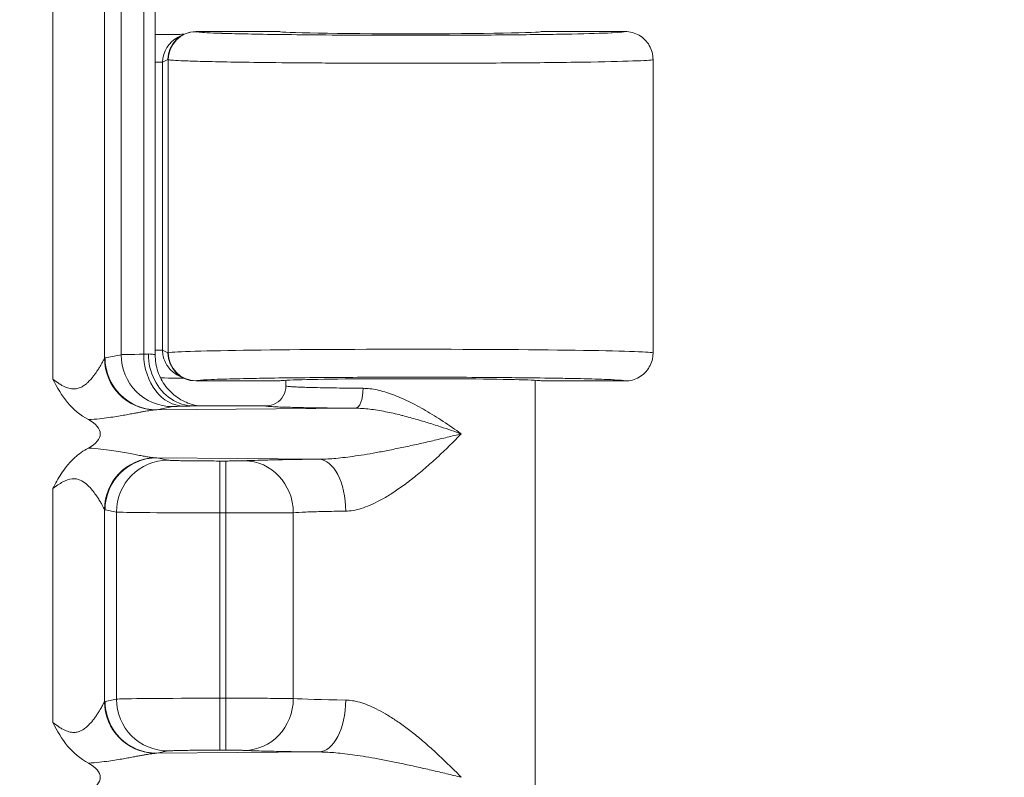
# Model space of a CAD drawing. Header units: inches. Extents: x -374 to 640, y -945 to 1059.
# Tile 192 of 222: x 145.17 to 146.404, y 62.805 to 63.754. Entities that reach past the tile are written whole.
import ezdxf

# ---------------------------------------------------------------- set-up
doc = ezdxf.new("R2010")
doc.units = ezdxf.units.IN
doc.header["$LTSCALE"] = 5
doc.header["$MEASUREMENT"] = 0
for name, color, linetype, lineweight in [('Dimension (ANSI)', 7, 'Continuous', 9), ('Visible (ANSI)', 7, 'Continuous', 18), ('Visible Narrow (ANSI)', 7, 'Continuous', 5)]:
    doc.layers.add(name, color=color, linetype=linetype, lineweight=lineweight)
doc.styles.add('Note Text (ANSI)', font='arial.ttf')
doc.dimstyles.new('.XX', dxfattribs={"dimscale": 5, "dimtxt": 0.095, "dimasz": 0.125, "dimexe": 0.1875, "dimexo": 0.0625, "dimgap": 0.0625, "dimtad": 0, "dimtih": 1, "dimtoh": 1, "dimrnd": 1e-08, "dimzin": 0, "dimdsep": 46, "dimtxsty": 'Note Text (ANSI)', "dimblk": 'Filled-1', "dimcen": 0.09, "dimdle": 0.45, "dimclrd": 256, "dimclre": 256, "dimclrt": 256, "dimadec": 0, "dimazin": 1, "dimtfac": 1.263158, "dimtofl": 0, "dimtmove": 0, "dimatfit": 3, "dimfxl": 1, "dimtolj": 1, "dimtzin": 4, "dimlwd": -1, "dimlwe": -1, "dimarcsym": 0})

# ---------------------------------------------------------------- blocks, each defined once
blk = doc.blocks.new('Filled-1')
at = {"color": 0}
for p, q in [((0, 0), (-1, 0.25)), ((-1, 0.25), (-1, -0.25)), ((-1, 0), (0, 0)), ((-1, -0.25), (0, 0))]:
    blk.add_line(p, q, dxfattribs=at)
at = {"color": 0, "flags": 128}
blk.add_lwpolyline([(-1, -0.25), (0, 0), (-1, 0.25), (-1, -0.25)], dxfattribs=at)
at = {"color": 0}
blk.add_solid([(-1, -0.25), (0, 0), (-1, 0.25), (-1, -0.25)], dxfattribs=at)
blk = doc.blocks.new('*D41')
at = {"layer": 'Defpoints', "color": 0, "transparency": 16777216}
for p in [(123.6124, 70.135), (123.6124, 44.4052), (150.1074, 44.4052)]:
    blk.add_point(p, dxfattribs=at)
at = {"layer": 'Dimension (ANSI)', "transparency": 16777216}
for p, q in [((123.9249, 70.135), (151.0449, 70.135)), ((150.1074, 69.51), (150.1074, 57.8253)), ((150.1074, 45.0302), (150.1074, 56.7149)), ((123.9249, 44.4052), (151.0449, 44.4052))]:
    blk.add_line(p, q, dxfattribs=at)
at = {"layer": 'Dimension (ANSI)', "transparency": 16777216, "xscale": 0.625, "yscale": 0.625, "zscale": 0.625}
for p, rotation in [((150.1074, 70.135), 90), ((150.1074, 44.4052), 270)]:
    blk.add_blockref('Filled-1', p, dxfattribs=dict(at, rotation=rotation))
at = {"layer": 'Dimension (ANSI)', "transparency": 16777216, "insert": (149.3019, 57.5128), "char_height": 0.475, "attachment_point": 1, "style": 'Note Text (ANSI)'}
blk.add_mtext('\\A1;25.73', dxfattribs=at)

msp = doc.modelspace()

# ---------------------------------------------------------------- linework, layer by layer
at = {"layer": 'Visible (ANSI)'}
for p, q in [((145.34, 63.33396), (145.34, 64.20618)), ((145.37534, 63.73513), (145.36864, 63.73179)), ((145.49613, 63.73882), (145.39097, 63.73882)), ((145.92863, 63.73882), (145.82363, 63.73882)), ((145.51047, 63.69973), (145.51047, 63.69973)), ((145.96363, 63.70382), (145.96363, 63.33633)), ((145.28279, 63.30362), (145.28279, 63.30366)), ((145.28488, 63.29936), (145.28488, 63.29939)), ((145.36864, 63.30836), (145.37534, 63.30501)), ((145.37657, 63.30477), (145.37655, 63.30477)), ((145.39097, 63.30132), (145.49613, 63.30132)), ((145.50363, 63.30218), (145.50363, 63.29508)), ((145.81613, 63.30218), (145.81613, 62.7701)), ((145.82363, 63.30132), (145.92863, 63.30132)), ((145.38801, 63.27007), (145.47864, 63.27007)), ((145.28279, 63.25555), (145.28279, 63.25555)), ((145.28488, 63.25586), (145.28488, 63.25586)), ((145.28279, 63.21459), (145.28279, 63.21459)), ((145.28488, 63.21429), (145.28488, 63.21429)), ((145.30963, 63.21011), (145.30963, 63.21011)), ((145.28279, 63.16649), (145.28279, 63.16649)), ((145.28279, 62.87362), (145.28279, 62.87366)), ((145.28488, 62.86936), (145.28488, 62.86939)), ((145.30963, 62.84384), (145.30963, 62.84384)), ((145.28279, 62.82555), (145.28279, 62.82555)), ((145.28488, 62.82586), (145.28488, 62.82586))]:
    msp.add_line(p, q, dxfattribs=at)
for centre, major_axis, ratio, start_param, end_param in [((145.39097, 63.70382), (0, 0.03501), 0.9992388, 0, 1.5707963), ((145.38429, 63.70048), (0.03136, 0.01568), 0.9981519, 1.5705851, 1.5706036), ((145.65988, 63.73882), (0.16375, 0), 0.0174551, 3.1415927, 6.2831853), ((145.39097, 63.33633), (0, -0.03501), 0.9992388, 4.712389, 6.2831853), ((145.65988, 63.33633), (-0.30375, 0), 0.0154418, 3.1415926, 3.1418063), ((145.65988, 63.30132), (0.16375, 0), 0.0174551, 0, 3.1415927), ((145.34477, 63.27009), (-0.03446, 0.00688), 0.9960441, 0.0934074, 0.093443), ((145.20091, 63.23507), (-0.07023, 0), 0.4126366, 2.4797635, 3.803792), ((145.20091, 62.80507), (-0.07023, 0), 0.4126366, 2.4797635, 3.803792)]:
    msp.add_ellipse(centre, major_axis=major_axis, ratio=ratio, start_param=start_param, end_param=end_param, dxfattribs=at)
for points, knots in [([(145.34, 63.73537), (145.34016, 63.73535), (145.34032, 63.73533), (145.34258, 63.73507), (145.34467, 63.73501), (145.34673, 63.73511)], [-0.017680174, -0.017680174, -0.017680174, -0.017680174, -0.016446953, -0.016446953, -0.000189, -0.000189, -0.000189, -0.000189]), ([(145.34673, 63.73511), (145.34985, 63.73514), (145.35407, 63.73513), (145.35839, 63.73516), (145.35895, 63.73516), (145.35951, 63.73517), (145.36008, 63.73517), (145.36387, 63.73521), (145.3677, 63.73525), (145.37145, 63.73531), (145.37258, 63.73533), (145.37371, 63.73534), (145.37483, 63.73536), (145.37516, 63.73536), (145.37549, 63.73537), (145.37582, 63.73537)], [0, 0, 0, 0, 0.33333333, 0.33333333, 0.33333333, 0.37658803, 0.37658803, 0.37658803, 0.66666667, 0.66666667, 0.66666667, 0.75413335, 0.75413335, 0.75413335, 0.78011792, 0.78011792, 0.78011792, 0.78011792]), ([(145.92863, 63.73882), (145.93474, 63.73882), (145.94084, 63.73719), (145.94613, 63.73413), (145.95142, 63.73108), (145.95589, 63.72661), (145.95894, 63.72132), (145.96199, 63.71603), (145.96363, 63.70993), (145.96363, 63.70382)], [0, 0, 0, 0, 0.3333333, 0.3333333, 0.3333333, 0.6666667, 0.6666667, 0.6666667, 1, 1, 1, 1]), ([(145.92863, 63.30132), (145.93474, 63.30132), (145.94084, 63.30296), (145.94613, 63.30601), (145.95142, 63.30907), (145.95589, 63.31354), (145.95894, 63.31883), (145.96191, 63.32398), (145.96354, 63.3299), (145.96363, 63.33584)], [0, 0, 0, 0, 0.33333333, 0.33333333, 0.33333333, 0.66666667, 0.66666667, 0.66666667, 0.99117201, 0.99117201, 0.99117201, 0.99117201]), ([(145.33151, 63.33508), (145.33151, 63.32381), (145.3341, 63.31252), (145.33904, 63.30266), (145.34397, 63.2928), (145.35132, 63.28438), (145.35984, 63.27874), (145.36835, 63.2731), (145.37797, 63.27008), (145.38801, 63.27007)], [0, 0, 0, 0, 0.3333333, 0.3333333, 0.3333333, 0.6666667, 0.6666667, 0.6666667, 1, 1, 1, 1]), ([(145.34, 63.33396), (145.34, 63.32694), (145.34117, 63.31984), (145.34562, 63.30665), (145.34892, 63.3004), (145.35721, 63.28938), (145.36231, 63.28449), (145.3707, 63.27868), (145.3736, 63.27698), (145.37934, 63.27421), (145.3822, 63.27307), (145.38685, 63.27158), (145.38873, 63.27108), (145.39124, 63.27052), (145.39205, 63.27036), (145.39307, 63.27017), (145.39337, 63.27012), (145.39365, 63.27007)], [0, 0, 0, 0, 0.05350481, 0.05350481, 0.10610587, 0.10610587, 0.15869248, 0.15869248, 0.18434216, 0.18434216, 0.2080531, 0.2080531, 0.2242151, 0.2242151, 0.23271266, 0.23271266, 0.23656067, 0.23656067, 0.23656067, 0.23656067]), ([(145.25629, 63.25289), (145.24611, 63.25828), (145.23738, 63.26561), (145.23017, 63.27426), (145.22296, 63.28291), (145.21727, 63.29289), (145.21158, 63.30367)], [0, 0, 0, 0, 0.5, 0.5, 0.5, 1, 1, 1, 1]), ([(145.37582, 63.30478), (145.37234, 63.30483), (145.36872, 63.30487), (145.35979, 63.30498), (145.35364, 63.30504), (145.34676, 63.30504)], [-0.094521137, -0.094521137, -0.094521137, -0.094521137, -0.054604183, -0.054604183, -0.000279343, -0.000279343, -0.000279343, -0.000279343]), ([(145.47864, 63.27007), (145.483, 63.27007), (145.48736, 63.27124), (145.49114, 63.27343), (145.49492, 63.27561), (145.49813, 63.27883), (145.5003, 63.2826), (145.50247, 63.28637), (145.50364, 63.29069), (145.50363, 63.29508)], [0, 0, 0, 0, 0.33333333, 0.33333333, 0.33333333, 0.66666667, 0.66666667, 0.66666667, 1, 1, 1, 1]), ([(145.21158, 63.16648), (145.21495, 63.17281), (145.21828, 63.17908), (145.2222, 63.18509), (145.22427, 63.18825), (145.22651, 63.19135), (145.22895, 63.19438), (145.23203, 63.19822), (145.23544, 63.20195), (145.23928, 63.2054), (145.24425, 63.20988), (145.24996, 63.2139), (145.25631, 63.21726)], [0, 0, 0, 0, 0.32758026, 0.32758026, 0.32758026, 0.5, 0.5, 0.5, 0.7179447, 0.7179447, 0.7179447, 0.99999996, 0.99999996, 0.99999996, 0.99999996]), ([(145.25629, 62.82289), (145.24611, 62.82828), (145.23738, 62.8356), (145.23017, 62.84426), (145.22296, 62.85291), (145.21727, 62.86289), (145.21158, 62.87367)], [0, 0, 0, 0, 0.5, 0.5, 0.5, 1, 1, 1, 1])]:
    msp.add_open_spline(points, degree=3, knots=knots, dxfattribs=at)
for points in [[(145.96363, 63.33633), (145.96363, 63.33617), (145.96363, 63.33601), (145.96363, 63.33584)], [(145.34, 63.33396), (145.34, 63.33396), (145.34, 63.33396), (145.34, 63.33396)]]:
    msp.add_open_spline(points, degree=3, dxfattribs=at)
at = {"layer": 'Visible Narrow (ANSI)'}
for p, q in [((145.21158, 64.23648), (145.21158, 63.30367)), ((145.27633, 64.21048), (145.27632, 63.32967)), ((145.29721, 64.20598), (145.29721, 63.33417)), ((145.32557, 64.20537), (145.32557, 63.33478)), ((145.39129, 63.73865), (145.39097, 63.73882)), ((145.34924, 63.70044), (145.34, 63.70044)), ((145.35599, 63.70382), (145.34924, 63.70044)), ((145.34924, 63.3397), (145.34924, 63.70044)), ((145.35632, 63.70365), (145.35599, 63.70382)), ((145.35632, 63.70365), (145.35632, 63.33649)), ((145.34924, 63.3397), (145.34, 63.3397)), ((145.34924, 63.3397), (145.35599, 63.33633)), ((145.35599, 63.33633), (145.35632, 63.33649)), ((145.27711, 63.33016), (145.29721, 63.33417)), ((145.39097, 63.30132), (145.39129, 63.3015)), ((145.34187, 63.26517), (145.36197, 63.26917)), ((145.34187, 63.26517), (145.59083, 63.26713)), ((145.54495, 63.20338), (145.34187, 63.20498)), ((145.34187, 63.20498), (145.35613, 63.20214)), ((145.42088, 63.13611), (145.42088, 63.2011)), ((145.42088, 63.2011), (145.42831, 63.2011)), ((145.42831, 63.13611), (145.42831, 63.2011)), ((145.21158, 63.16648), (145.21158, 62.87367)), ((145.27633, 63.14048), (145.27632, 62.89967)), ((145.27712, 63.13999), (145.29138, 63.13715)), ((145.29138, 63.13715), (145.29138, 62.903)), ((145.42088, 63.13611), (145.42831, 63.13611)), ((145.42088, 63.13611), (145.42088, 62.90404)), ((145.42831, 63.13611), (145.42831, 62.90404)), ((145.51295, 63.1364), (145.51294, 62.90375)), ((145.42088, 62.90404), (145.42831, 62.90404)), ((145.42088, 62.83905), (145.42088, 62.90404)), ((145.42831, 62.83905), (145.42831, 62.90404)), ((145.27711, 62.90016), (145.29138, 62.903)), ((145.34187, 62.83517), (145.35613, 62.83801)), ((145.34187, 62.83517), (145.54495, 62.83677)), ((145.42088, 62.83905), (145.42831, 62.83905))]:
    msp.add_line(p, q, dxfattribs=at)
for centre, start, end in [((132.61238, 552.0832), 269.3079848, 269.3079849), ((132.61238, 552.0832), 269.3364756, 269.3364757), ((132.61238, 552.0832), 270.0142531, 270.0142532), ((132.61238, -437.54305), 89.30796703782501, 89.30796710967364), ((132.61238, -437.54305), 89.98574681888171, 89.98574689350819), ((132.61238, -437.54305), 90.66352429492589, 90.66352437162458), ((132.61238, -437.54305), 90.69201509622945, 90.69201518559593)]:
    msp.add_arc(centre, 507.11098, start, end, dxfattribs=at)
for centre, major_axis, ratio, start_param, end_param in [((145.38429, 63.70048), (0.03136, 0.01568), 0.9981519, 1.5706036, 2.6781621), ((145.39129, 63.70365), (0.01565, 0.03131), 0.9992388, 0.4638303, 2.0340178), ((145.65988, 63.33633), (-0.30375, 0), 0.0154418, 3.1418063, 6.2482788), ((145.39132, 63.33649), (0.01565, -0.03131), 0.9992389, 4.2491457, 5.8187517), ((145.34108, 63.32968), (-0.04678, 0.04514), 0.9921566, 0.7718726, 2.2999904), ((145.34187, 63.33016), (0.01272, -0.06374), 0.9960441, 4.5162216, 6.0854904), ((145.42673, 63.33407), (-0.13001, 0), 0.0087264, 5.6039665, 6.1959245), ((145.36197, 63.33417), (0.01272, -0.06374), 0.9960441, 4.5162215, 6.0854965), ((145.27508, 63.33617), (0.06489, 0.00003), 0.0346136, 5.6040877, 5.7668467), ((145.37614, 63.33478), (0.0014, -0.06498), 0.7779791, 4.695572, 6.2554342), ((145.59083, 63.29213), (-0.00018, -0.025), 0.3810211, 0.0188361, 1.5734891), ((145.34108, 63.14048), (0.04678, 0.04513), 0.9921541, 0.8417554, 2.3702062), ((145.34187, 63.13999), (0.01272, 0.06374), 0.9960441, 0.1976885, 1.7669638), ((145.35613, 63.13715), (0.01272, 0.06374), 0.9960441, 0.1976891, 1.7669638), ((145.34104, 63.21797), (-0.02383, 0.00144), 0.5423929, 1.5114509, 1.6383975), ((145.45182, 63.1364), (-0.00313, 0.06492), 0.9402618, 4.6670397, 6.2319055), ((145.54495, 63.13839), (-0.00069, 0.065), 0.5194372, 4.7068783, 6.2627513), ((145.27723, 63.265), (0.00008, -0.12503), 0.0871157, 6.1930527, 6.2657665), ((145.42088, 63.13725), (0.13, 0), 0.0087269, 3.2288591, 4.7123912), ((145.42088, 62.9029), (-0.13, 0), 0.008727, 4.7123977, 6.1959421), ((145.34108, 62.89968), (-0.04678, 0.04514), 0.9921566, 0.7718726, 2.2999904), ((145.34187, 62.90016), (0.01272, -0.06374), 0.9960441, 4.5162216, 6.0854904), ((145.35613, 62.903), (0.01272, -0.06374), 0.9960441, 4.5162215, 6.0854958), ((145.45182, 62.90375), (-0.00313, -0.06492), 0.9402621, 0.0512843, 1.6161457), ((145.65992, 62.90506), (-0.15629, 0), 0.0247087, 0.3468953, 1.0244112), ((145.54495, 62.90176), (-0.00069, -0.065), 0.5194387, 0.0204224, 1.5763058)]:
    msp.add_ellipse(centre, major_axis=major_axis, ratio=ratio, start_param=start_param, end_param=end_param, dxfattribs=at)
for points, knots in [([(145.92863, 63.73882), (145.9287, 63.73825), (145.92305, 63.73771), (145.91223, 63.7372), (145.91182, 63.73718), (145.91139, 63.73716), (145.91096, 63.73714), (145.89962, 63.73663), (145.88298, 63.73614), (145.86176, 63.73572), (145.86115, 63.7357), (145.86053, 63.73569), (145.85991, 63.73568), (145.83824, 63.73526), (145.81195, 63.73491), (145.784, 63.73465), (145.78343, 63.73465), (145.78286, 63.73464), (145.7823, 63.73464), (145.75404, 63.73438), (145.72416, 63.73423), (145.69573, 63.73416), (145.69539, 63.73416), (145.69505, 63.73416), (145.69472, 63.73416), (145.66608, 63.73409), (145.63896, 63.73411), (145.6141, 63.73419), (145.58907, 63.73427), (145.56634, 63.7344), (145.54599, 63.73456), (145.52571, 63.73473), (145.50779, 63.73493), (145.49218, 63.73515), (145.49198, 63.73515), (145.49177, 63.73515), (145.49157, 63.73516), (145.47622, 63.73537), (145.46311, 63.7356), (145.45195, 63.73584), (145.45171, 63.73585), (145.45146, 63.73585), (145.45122, 63.73586), (145.44024, 63.73609), (145.43117, 63.73633), (145.42368, 63.73657), (145.42345, 63.73658), (145.42322, 63.73659), (145.423, 63.7366), (145.41567, 63.73684), (145.4099, 63.73707), (145.40539, 63.73731), (145.40521, 63.73731), (145.40503, 63.73732), (145.40486, 63.73733), (145.40048, 63.73756), (145.39734, 63.73779), (145.39517, 63.738), (145.39507, 63.73801), (145.39496, 63.73802), (145.39486, 63.73803), (145.39281, 63.73825), (145.39169, 63.73845), (145.39129, 63.73865)], [0, 0, 0, 0, 0.0802472, 0.0802472, 0.0802472, 0.0833333, 0.0833333, 0.0833333, 0.1643158, 0.1643158, 0.1643158, 0.1666667, 0.1666667, 0.1666667, 0.2483451, 0.2483451, 0.2483451, 0.25, 0.25, 0.25, 0.332356, 0.332356, 0.332356, 0.3333333, 0.3333333, 0.3333333, 0.4163697, 0.4163697, 0.4163697, 0.5, 0.5, 0.5, 0.5833333, 0.5833333, 0.5833333, 0.5844254, 0.5844254, 0.5844254, 0.6666667, 0.6666667, 0.6666667, 0.6684579, 0.6684579, 0.6684579, 0.75, 0.75, 0.75, 0.7524898, 0.7524898, 0.7524898, 0.8333333, 0.8333333, 0.8333333, 0.8365216, 0.8365216, 0.8365216, 0.9166667, 0.9166667, 0.9166667, 0.9205618, 0.9205618, 0.9205618, 1, 1, 1, 1]), ([(145.96363, 63.70382), (145.96363, 63.70324), (145.95673, 63.70267), (145.94344, 63.70214), (145.93014, 63.7016), (145.91053, 63.70111), (145.88558, 63.70068), (145.86063, 63.70025), (145.83014, 63.69989), (145.79781, 63.69964), (145.76548, 63.69938), (145.73134, 63.69923), (145.69888, 63.69917), (145.66642, 63.6991), (145.6357, 63.69912), (145.60756, 63.6992), (145.57942, 63.69927), (145.55386, 63.6994), (145.53097, 63.69957), (145.50807, 63.69974), (145.48784, 63.69994), (145.47022, 63.70015), (145.4526, 63.70037), (145.43757, 63.70061), (145.4248, 63.70085), (145.41203, 63.70109), (145.40152, 63.70134), (145.39288, 63.70158), (145.38424, 63.70183), (145.37748, 63.70207), (145.37223, 63.70231), (145.36698, 63.70255), (145.36325, 63.70278), (145.3607, 63.70301), (145.35814, 63.70323), (145.35678, 63.70345), (145.35632, 63.70365)], [0, 0, 0, 0, 0.08333333, 0.08333333, 0.08333333, 0.16666667, 0.16666667, 0.16666667, 0.25, 0.25, 0.25, 0.33333333, 0.33333333, 0.33333333, 0.41666667, 0.41666667, 0.41666667, 0.5, 0.5, 0.5, 0.58333333, 0.58333333, 0.58333333, 0.66666667, 0.66666667, 0.66666667, 0.75, 0.75, 0.75, 0.83333333, 0.83333333, 0.83333333, 0.91666667, 0.91666667, 0.91666667, 0.99999856, 0.99999856, 0.99999856, 0.99999856]), ([(145.36864, 63.30836), (145.36659, 63.30939), (145.36455, 63.31066), (145.36259, 63.3122), (145.36223, 63.31248), (145.36187, 63.31278), (145.36152, 63.31308), (145.35956, 63.31475), (145.3577, 63.31672), (145.35604, 63.31898), (145.35553, 63.31968), (145.35503, 63.32041), (145.35456, 63.32117), (145.35323, 63.3233), (145.35207, 63.32566), (145.35118, 63.32824), (145.35073, 63.32953), (145.35034, 63.33088), (145.35004, 63.33227), (145.34952, 63.33464), (145.34924, 63.33713), (145.34924, 63.3397)], [0.36161561, 0.36161561, 0.36161561, 0.36161561, 0.5, 0.5, 0.5, 0.52556923, 0.52556923, 0.52556923, 0.66666667, 0.66666667, 0.66666667, 0.71035805, 0.71035805, 0.71035805, 0.83333333, 0.83333333, 0.83333333, 0.89520453, 0.89520453, 0.89520453, 1, 1, 1, 1]), ([(145.21158, 63.30367), (145.21407, 63.30179), (145.21644, 63.30008), (145.21873, 63.29857), (145.22026, 63.29756), (145.22174, 63.29664), (145.2232, 63.29582), (145.22553, 63.29452), (145.22777, 63.29347), (145.22992, 63.29272), (145.23113, 63.29231), (145.2323, 63.29198), (145.23343, 63.29175), (145.2356, 63.2913), (145.23764, 63.29118), (145.23956, 63.29134), (145.24045, 63.29142), (145.24131, 63.29155), (145.24215, 63.29174), (145.24406, 63.29215), (145.24583, 63.29284), (145.24746, 63.29367), (145.24808, 63.29398), (145.24868, 63.29432), (145.24927, 63.29468), (145.25089, 63.29566), (145.25237, 63.29677), (145.25374, 63.29792), (145.25416, 63.29828), (145.25457, 63.29864), (145.25497, 63.299), (145.25634, 63.30024), (145.25759, 63.30152), (145.25875, 63.30279), (145.25903, 63.3031), (145.2593, 63.3034), (145.25957, 63.30371), (145.26074, 63.30504), (145.26181, 63.30635), (145.2628, 63.30763), (145.26298, 63.30786), (145.26316, 63.30809), (145.26333, 63.30832), (145.26434, 63.30965), (145.26526, 63.31093), (145.26611, 63.31216), (145.26622, 63.31231), (145.26632, 63.31246), (145.26642, 63.31261), (145.26729, 63.31388), (145.26807, 63.31507), (145.26879, 63.31619), (145.26884, 63.31628), (145.26889, 63.31636), (145.26895, 63.31645), (145.2697, 63.31764), (145.27037, 63.31874), (145.27098, 63.31976), (145.27158, 63.32078), (145.27212, 63.3217), (145.2726, 63.32256), (145.27308, 63.32341), (145.27351, 63.32419), (145.27389, 63.32491), (145.27428, 63.32563), (145.27463, 63.32629), (145.27494, 63.32689), (145.27497, 63.32694), (145.275, 63.327), (145.27503, 63.32706), (145.2753, 63.32759), (145.27555, 63.32808), (145.27576, 63.32851), (145.27579, 63.32857), (145.27582, 63.32863), (145.27585, 63.32869), (145.27605, 63.32908), (145.27621, 63.32942), (145.27632, 63.32967)], [0, 0, 0, 0, 0.0399629, 0.0399629, 0.0399629, 0.0666667, 0.0666667, 0.0666667, 0.1094328, 0.1094328, 0.1094328, 0.1333333, 0.1333333, 0.1333333, 0.1788013, 0.1788013, 0.1788013, 0.2, 0.2, 0.2, 0.2482926, 0.2482926, 0.2482926, 0.2666667, 0.2666667, 0.2666667, 0.3176775, 0.3176775, 0.3176775, 0.3333333, 0.3333333, 0.3333333, 0.3870534, 0.3870534, 0.3870534, 0.4, 0.4, 0.4, 0.4564603, 0.4564603, 0.4564603, 0.4666667, 0.4666667, 0.4666667, 0.5258853, 0.5258853, 0.5258853, 0.5333333, 0.5333333, 0.5333333, 0.5953036, 0.5953036, 0.5953036, 0.6, 0.6, 0.6, 0.6666667, 0.6666667, 0.6666667, 0.7333333, 0.7333333, 0.7333333, 0.8, 0.8, 0.8, 0.8666667, 0.8666667, 0.8666667, 0.8729829, 0.8729829, 0.8729829, 0.9333333, 0.9333333, 0.9333333, 0.9423846, 0.9423846, 0.9423846, 1, 1, 1, 1]), ([(145.27633, 63.32967), (145.27646, 63.32981), (145.27673, 63.33005), (145.27698, 63.33013), (145.27712, 63.33016)], [0.00485296, 0.00485296, 0.00485296, 0.00485296, 0.5, 1, 1, 1, 1]), ([(145.33151, 63.33508), (145.33439, 63.33491), (145.33861, 63.33454), (145.34, 63.33415), (145.34, 63.33396)], [0, 0, 0, 0, 0.5, 0.96716205, 0.96716205, 0.96716205, 0.96716205]), ([(145.39129, 63.3015), (145.39164, 63.30167), (145.39252, 63.30184), (145.39392, 63.30201), (145.39698, 63.30238), (145.40246, 63.30274), (145.41048, 63.30308), (145.41493, 63.30327), (145.42012, 63.30346), (145.42604, 63.30364), (145.43561, 63.30394), (145.44709, 63.30422), (145.46008, 63.30447), (145.46916, 63.30465), (145.47899, 63.30481), (145.48948, 63.30496), (145.50325, 63.30516), (145.51813, 63.30533), (145.53385, 63.30548), (145.54733, 63.3056), (145.56142, 63.30571), (145.57592, 63.30579), (145.5912, 63.30588), (145.60694, 63.30594), (145.62288, 63.30598), (145.63968, 63.30602), (145.6567, 63.30603), (145.67364, 63.30602), (145.68802, 63.30601), (145.70234, 63.30597), (145.71641, 63.30592), (145.73465, 63.30585), (145.75248, 63.30575), (145.76952, 63.30562), (145.7811, 63.30553), (145.79231, 63.30542), (145.80307, 63.3053), (145.82028, 63.30511), (145.83631, 63.30489), (145.85065, 63.30464), (145.85848, 63.3045), (145.86579, 63.30436), (145.87255, 63.3042), (145.88601, 63.3039), (145.89728, 63.30356), (145.90591, 63.30322), (145.90955, 63.30307), (145.91274, 63.30293), (145.91548, 63.30278), (145.92261, 63.30241), (145.92654, 63.30204), (145.928, 63.30166), (145.92844, 63.30155), (145.92865, 63.30144), (145.92863, 63.30132)], [0.00000005, 0.00000005, 0.00000005, 0.00000005, 0.03475793, 0.03475793, 0.03475793, 0.11111111, 0.11111111, 0.11111111, 0.15352696, 0.15352696, 0.15352696, 0.22222222, 0.22222222, 0.22222222, 0.27025316, 0.27025316, 0.27025316, 0.33333333, 0.33333333, 0.33333333, 0.38743424, 0.38743424, 0.38743424, 0.44444444, 0.44444444, 0.44444444, 0.50453733, 0.50453733, 0.50453733, 0.55555556, 0.55555556, 0.55555556, 0.62172454, 0.62172454, 0.62172454, 0.66666667, 0.66666667, 0.66666667, 0.73857147, 0.73857147, 0.73857147, 0.77777778, 0.77777778, 0.77777778, 0.85590751, 0.85590751, 0.85590751, 0.88888889, 0.88888889, 0.88888889, 0.97444975, 0.97444975, 0.97444975, 1, 1, 1, 1]), ([(145.50363, 63.29508), (145.50363, 63.29494), (145.50409, 63.29479), (145.50489, 63.29465), (145.50569, 63.29452), (145.50682, 63.29441), (145.50826, 63.29429), (145.50969, 63.29418), (145.51145, 63.29406), (145.51353, 63.29395), (145.5156, 63.29383), (145.51799, 63.29372), (145.52069, 63.29362), (145.52338, 63.29351), (145.52638, 63.29341), (145.52968, 63.29331), (145.53297, 63.29321), (145.53656, 63.29311), (145.54044, 63.29302), (145.54432, 63.29292), (145.54849, 63.29283), (145.55294, 63.29275), (145.55739, 63.29266), (145.56212, 63.29258), (145.56712, 63.29251), (145.57211, 63.29243), (145.57738, 63.29237), (145.58292, 63.2923), (145.58846, 63.29224), (145.59429, 63.29218), (145.60035, 63.29213)], [0, 0, 0, 0, 0.1, 0.1, 0.1, 0.2, 0.2, 0.2, 0.3, 0.3, 0.3, 0.4, 0.4, 0.4, 0.5, 0.5, 0.5, 0.6, 0.6, 0.6, 0.7, 0.7, 0.7, 0.8, 0.8, 0.8, 0.9, 0.9, 0.9, 1, 1, 1, 1]), ([(145.60035, 63.29213), (145.60598, 63.29208), (145.61777, 63.29063), (145.63703, 63.28486), (145.65738, 63.27606), (145.67864, 63.26464), (145.70062, 63.25097), (145.71575, 63.24053), (145.72334, 63.23507)], [0.00000146, 0.00000146, 0.00000146, 0.00000146, 0.16666667, 0.33333333, 0.5, 0.66666667, 0.83333333, 1, 1, 1, 1]), ([(145.25629, 63.25289), (145.26128, 63.25316), (145.26589, 63.25356), (145.27011, 63.25399), (145.27434, 63.25443), (145.27817, 63.25491), (145.28172, 63.25541), (145.28527, 63.2559), (145.28854, 63.2564), (145.29159, 63.25689), (145.29464, 63.25738), (145.29747, 63.25786), (145.30011, 63.25832), (145.30274, 63.25878), (145.3052, 63.25923), (145.30748, 63.25965), (145.30977, 63.26007), (145.31189, 63.26046), (145.31386, 63.26083), (145.31583, 63.2612), (145.31765, 63.26154), (145.31935, 63.26186), (145.32104, 63.26217), (145.32261, 63.26246), (145.32408, 63.26273), (145.32555, 63.26299), (145.32693, 63.26324), (145.32824, 63.26347), (145.32956, 63.26369), (145.33081, 63.2639), (145.33203, 63.26409), (145.33324, 63.26428), (145.33442, 63.26446), (145.33556, 63.26461), (145.3367, 63.26476), (145.3378, 63.26489), (145.33885, 63.26499)], [0.00000257, 0.00000257, 0.00000257, 0.00000257, 0.08333333, 0.08333333, 0.08333333, 0.16666667, 0.16666667, 0.16666667, 0.25, 0.25, 0.25, 0.33333333, 0.33333333, 0.33333333, 0.41666667, 0.41666667, 0.41666667, 0.5, 0.5, 0.5, 0.58333333, 0.58333333, 0.58333333, 0.66666667, 0.66666667, 0.66666667, 0.75, 0.75, 0.75, 0.83333333, 0.83333333, 0.83333333, 0.91666667, 0.91666667, 0.91666667, 0.99998813, 0.99998813, 0.99998813, 0.99998813]), ([(145.36197, 63.26917), (145.36217, 63.26922), (145.3625, 63.26926), (145.36297, 63.2693), (145.36343, 63.26934), (145.36402, 63.26938), (145.36477, 63.26942), (145.36551, 63.26946), (145.3664, 63.2695), (145.36746, 63.26954), (145.36852, 63.26958), (145.36975, 63.26962), (145.37119, 63.26967), (145.37263, 63.26971), (145.37427, 63.26975), (145.37615, 63.26979)], [0, 0, 0, 0, 0.2, 0.2, 0.2, 0.4, 0.4, 0.4, 0.6, 0.6, 0.6, 0.8, 0.8, 0.8, 0.99999998, 0.99999998, 0.99999998, 0.99999998]), ([(145.47864, 63.27007), (145.4786, 63.26995), (145.47901, 63.26983), (145.47974, 63.26971), (145.47982, 63.2697), (145.47992, 63.26968), (145.48001, 63.26967), (145.48085, 63.26955), (145.48204, 63.26944), (145.48354, 63.26933), (145.48364, 63.26932), (145.48375, 63.26931), (145.48386, 63.2693), (145.48548, 63.26919), (145.48744, 63.26908), (145.48975, 63.26897), (145.48982, 63.26896), (145.48988, 63.26896), (145.48994, 63.26896), (145.49234, 63.26885), (145.4951, 63.26874), (145.49823, 63.26863), (145.50135, 63.26852), (145.50483, 63.26842), (145.50865, 63.26832), (145.50886, 63.26831), (145.50906, 63.2683), (145.50927, 63.2683), (145.51293, 63.2682), (145.51689, 63.26811), (145.52115, 63.26802), (145.52157, 63.26801), (145.522, 63.26801), (145.52242, 63.268), (145.52657, 63.26791), (145.53098, 63.26783), (145.53567, 63.26776), (145.53636, 63.26774), (145.53705, 63.26773), (145.53776, 63.26772), (145.54231, 63.26765), (145.54712, 63.26758), (145.55216, 63.26751), (145.55316, 63.2675), (145.55418, 63.26749), (145.55521, 63.26748), (145.5601, 63.26742), (145.56521, 63.26736), (145.57054, 63.26731), (145.57191, 63.26729), (145.5733, 63.26728), (145.57471, 63.26727), (145.57988, 63.26722), (145.58525, 63.26717), (145.59083, 63.26713)], [0, 0, 0, 0, 0.0894789, 0.0894789, 0.0894789, 0.1, 0.1, 0.1, 0.1933621, 0.1933621, 0.1933621, 0.2, 0.2, 0.2, 0.2973853, 0.2973853, 0.2973853, 0.3, 0.3, 0.3, 0.4, 0.4, 0.4, 0.5, 0.5, 0.5, 0.505373, 0.505373, 0.505373, 0.6, 0.6, 0.6, 0.6093566, 0.6093566, 0.6093566, 0.7, 0.7, 0.7, 0.7133363, 0.7133363, 0.7133363, 0.8, 0.8, 0.8, 0.8173328, 0.8173328, 0.8173328, 0.9, 0.9, 0.9, 0.9213405, 0.9213405, 0.9213405, 1, 1, 1, 1]), ([(145.59083, 63.26713), (145.59641, 63.26712), (145.60236, 63.26673), (145.60865, 63.266), (145.61495, 63.26527), (145.62159, 63.26421), (145.6285, 63.26285), (145.63473, 63.26163), (145.6412, 63.26018), (145.64787, 63.25852), (145.64858, 63.25834), (145.6493, 63.25816), (145.65002, 63.25798), (145.65603, 63.25645), (145.6622, 63.25476), (145.66853, 63.25293), (145.67003, 63.25249), (145.67154, 63.25205), (145.67306, 63.2516), (145.67813, 63.25009), (145.6833, 63.24849), (145.68856, 63.24681), (145.69151, 63.24587), (145.69449, 63.2449), (145.6975, 63.24391), (145.70199, 63.24243), (145.70654, 63.2409), (145.71115, 63.23932), (145.71517, 63.23794), (145.71923, 63.23652), (145.72334, 63.23507)], [0.00000169, 0.00000169, 0.00000169, 0.00000169, 0.16666667, 0.16666667, 0.16666667, 0.33333333, 0.33333333, 0.33333333, 0.48382264, 0.48382264, 0.48382264, 0.5, 0.5, 0.5, 0.6346916, 0.6346916, 0.6346916, 0.66666667, 0.66666667, 0.66666667, 0.7734806, 0.7734806, 0.7734806, 0.83333333, 0.83333333, 0.83333333, 0.92237101, 0.92237101, 0.92237101, 1, 1, 1, 1]), ([(145.54495, 63.20338), (145.54766, 63.20338), (145.55058, 63.20344), (145.5537, 63.20358), (145.55682, 63.20372), (145.56014, 63.20393), (145.56368, 63.20421), (145.56722, 63.2045), (145.57098, 63.20486), (145.57497, 63.20531), (145.57895, 63.20576), (145.58316, 63.20629), (145.58759, 63.2069), (145.59203, 63.20752), (145.59669, 63.20822), (145.6016, 63.20902), (145.6065, 63.20981), (145.61165, 63.21069), (145.61701, 63.21166), (145.62237, 63.21263), (145.62794, 63.21369), (145.63368, 63.21483), (145.63941, 63.21596), (145.6453, 63.21717), (145.65128, 63.21843), (145.65726, 63.2197), (145.66333, 63.22102), (145.66943, 63.22238), (145.67553, 63.22374), (145.68166, 63.22514), (145.68775, 63.22656), (145.69385, 63.22797), (145.69991, 63.22941), (145.70585, 63.23083), (145.71179, 63.23225), (145.71761, 63.23367), (145.72334, 63.23507)], [0, 0, 0, 0, 0.0833333, 0.0833333, 0.0833333, 0.1666667, 0.1666667, 0.1666667, 0.25, 0.25, 0.25, 0.3333333, 0.3333333, 0.3333333, 0.4166667, 0.4166667, 0.4166667, 0.5, 0.5, 0.5, 0.5833333, 0.5833333, 0.5833333, 0.6666667, 0.6666667, 0.6666667, 0.75, 0.75, 0.75, 0.8333333, 0.8333333, 0.8333333, 0.9166667, 0.9166667, 0.9166667, 1, 1, 1, 1]), ([(145.57872, 63.13839), (145.58158, 63.13843), (145.58462, 63.13871), (145.58784, 63.13925), (145.59106, 63.1398), (145.59446, 63.14061), (145.59805, 63.14171), (145.60164, 63.14281), (145.60542, 63.1442), (145.60937, 63.14589), (145.61332, 63.14758), (145.61745, 63.14957), (145.62176, 63.15188), (145.62606, 63.15418), (145.63055, 63.15681), (145.6352, 63.15975), (145.63986, 63.1627), (145.64468, 63.16597), (145.64962, 63.16952), (145.65456, 63.17308), (145.6596, 63.17692), (145.66468, 63.18098), (145.66976, 63.18504), (145.67488, 63.18931), (145.67997, 63.19373), (145.68506, 63.19815), (145.69011, 63.20271), (145.69508, 63.20733), (145.70005, 63.21195), (145.70494, 63.21664), (145.70965, 63.22128), (145.71437, 63.22592), (145.71892, 63.23052), (145.72334, 63.23507)], [0.0000001, 0.0000001, 0.0000001, 0.0000001, 0.09090909, 0.09090909, 0.09090909, 0.18181818, 0.18181818, 0.18181818, 0.27272727, 0.27272727, 0.27272727, 0.36363636, 0.36363636, 0.36363636, 0.45454545, 0.45454545, 0.45454545, 0.54545455, 0.54545455, 0.54545455, 0.63636364, 0.63636364, 0.63636364, 0.72727273, 0.72727273, 0.72727273, 0.81818182, 0.81818182, 0.81818182, 0.90909091, 0.90909091, 0.90909091, 1, 1, 1, 1]), ([(145.25631, 63.21726), (145.26199, 63.21695), (145.26724, 63.21648), (145.27206, 63.21595), (145.27687, 63.21542), (145.28124, 63.21483), (145.28531, 63.21423), (145.28938, 63.21363), (145.29315, 63.21302), (145.29664, 63.21242), (145.30014, 63.21183), (145.30336, 63.21126), (145.30635, 63.21071), (145.30935, 63.21016), (145.31211, 63.20964), (145.31468, 63.20916), (145.31725, 63.20868), (145.31961, 63.20824), (145.32183, 63.20783), (145.32404, 63.20742), (145.32609, 63.20705), (145.32805, 63.20671), (145.33, 63.20638), (145.33186, 63.20607), (145.33366, 63.2058), (145.33547, 63.20554), (145.33722, 63.20531), (145.33885, 63.20516)], [0.00000487, 0.00000487, 0.00000487, 0.00000487, 0.11111111, 0.11111111, 0.11111111, 0.22222222, 0.22222222, 0.22222222, 0.33333333, 0.33333333, 0.33333333, 0.44444444, 0.44444444, 0.44444444, 0.55555556, 0.55555556, 0.55555556, 0.66666667, 0.66666667, 0.66666667, 0.77777778, 0.77777778, 0.77777778, 0.88888889, 0.88888889, 0.88888889, 1, 1, 1, 1]), ([(145.35613, 63.20214), (145.35633, 63.2021), (145.35665, 63.20206), (145.35711, 63.20202), (145.35725, 63.202), (145.35741, 63.20199), (145.35757, 63.20198), (145.35815, 63.20193), (145.3589, 63.20189), (145.35986, 63.20184), (145.3601, 63.20183), (145.36035, 63.20182), (145.36062, 63.20181), (145.36171, 63.20176), (145.36303, 63.20172), (145.3646, 63.20167), (145.36494, 63.20166), (145.36529, 63.20165), (145.36564, 63.20164), (145.36738, 63.20159), (145.36939, 63.20154), (145.37168, 63.20149), (145.37208, 63.20149), (145.37249, 63.20148), (145.37291, 63.20147), (145.37537, 63.20142), (145.37813, 63.20138), (145.38116, 63.20134), (145.38158, 63.20133), (145.38201, 63.20133), (145.38245, 63.20132), (145.38564, 63.20128), (145.38912, 63.20124), (145.39281, 63.20121), (145.39321, 63.20121), (145.39361, 63.20121), (145.39401, 63.2012), (145.39785, 63.20117), (145.40193, 63.20115), (145.40609, 63.20113), (145.40641, 63.20113), (145.40673, 63.20113), (145.40705, 63.20113), (145.41135, 63.20111), (145.41574, 63.2011), (145.42026, 63.2011), (145.42046, 63.2011), (145.42067, 63.2011), (145.42088, 63.2011)], [0, 0, 0, 0, 0.0964034, 0.0964034, 0.0964034, 0.125, 0.125, 0.125, 0.2247418, 0.2247418, 0.2247418, 0.25, 0.25, 0.25, 0.3530481, 0.3530481, 0.3530481, 0.375, 0.375, 0.375, 0.4813593, 0.4813593, 0.4813593, 0.5, 0.5, 0.5, 0.6096358, 0.6096358, 0.6096358, 0.625, 0.625, 0.625, 0.7379215, 0.7379215, 0.7379215, 0.75, 0.75, 0.75, 0.8661268, 0.8661268, 0.8661268, 0.875, 0.875, 0.875, 0.9944992, 0.9944992, 0.9944992, 1, 1, 1, 1]), ([(145.42831, 63.2011), (145.42864, 63.2011), (145.42898, 63.2011), (145.42932, 63.2011), (145.43057, 63.2011), (145.43185, 63.2011), (145.43318, 63.20111), (145.43369, 63.20111), (145.4342, 63.20111), (145.43471, 63.20112), (145.43592, 63.20112), (145.43715, 63.20113), (145.43839, 63.20114), (145.43906, 63.20114), (145.43974, 63.20115), (145.44041, 63.20116), (145.44149, 63.20117), (145.44256, 63.20118), (145.4436, 63.20119), (145.4444, 63.2012), (145.44518, 63.20121), (145.44592, 63.20123), (145.44677, 63.20124), (145.44757, 63.20126), (145.44832, 63.20128), (145.44911, 63.20129), (145.44983, 63.20131), (145.45047, 63.20134), (145.45098, 63.20135), (145.45143, 63.20137), (145.45182, 63.20139)], [0, 0, 0, 0, 0.04245127, 0.04245127, 0.04245127, 0.2, 0.2, 0.2, 0.25990778, 0.25990778, 0.25990778, 0.4, 0.4, 0.4, 0.47692312, 0.47692312, 0.47692312, 0.6, 0.6, 0.6, 0.69382868, 0.69382868, 0.69382868, 0.8, 0.8, 0.8, 0.91222226, 0.91222226, 0.91222226, 1, 1, 1, 1]), ([(145.45182, 63.20139), (145.45325, 63.20146), (145.45478, 63.20153), (145.45641, 63.20159), (145.46136, 63.2018), (145.46722, 63.20199), (145.47399, 63.20217), (145.4799, 63.20233), (145.48649, 63.20248), (145.49368, 63.20262), (145.49745, 63.2027), (145.50139, 63.20277), (145.50548, 63.20284), (145.51733, 63.20304), (145.53043, 63.20322), (145.54495, 63.20338)], [0, 0, 0, 0, 0.0825336, 0.0825336, 0.0825336, 0.33333333, 0.33333333, 0.33333333, 0.55187263, 0.55187263, 0.55187263, 0.66666667, 0.66666667, 0.66666667, 0.99999569, 0.99999569, 0.99999569, 0.99999569]), ([(145.21158, 63.16648), (145.21603, 63.16986), (145.22016, 63.17274), (145.22424, 63.17488), (145.22832, 63.17702), (145.23234, 63.17844), (145.23598, 63.17879), (145.23963, 63.17914), (145.24291, 63.17844), (145.24583, 63.17722), (145.24874, 63.17601), (145.2513, 63.17427), (145.25359, 63.17236), (145.25587, 63.17044), (145.25789, 63.16836), (145.25971, 63.16628), (145.26152, 63.16421), (145.26312, 63.16215), (145.26456, 63.16018), (145.26599, 63.15821), (145.26725, 63.15634), (145.26837, 63.1546), (145.26949, 63.15287), (145.27046, 63.15126), (145.27132, 63.1498), (145.27218, 63.14834), (145.27292, 63.14703), (145.27357, 63.14584), (145.27421, 63.14465), (145.27477, 63.14359), (145.27524, 63.14267), (145.27571, 63.14175), (145.2761, 63.14096), (145.27633, 63.14048)], [0, 0, 0, 0, 0.09090909, 0.09090909, 0.09090909, 0.18181818, 0.18181818, 0.18181818, 0.27272727, 0.27272727, 0.27272727, 0.36363636, 0.36363636, 0.36363636, 0.45454545, 0.45454545, 0.45454545, 0.54545455, 0.54545455, 0.54545455, 0.63636364, 0.63636364, 0.63636364, 0.72727273, 0.72727273, 0.72727273, 0.81818182, 0.81818182, 0.81818182, 0.90909091, 0.90909091, 0.90909091, 0.99999999, 0.99999999, 0.99999999, 0.99999999]), ([(145.42831, 63.13611), (145.43385, 63.13611), (145.44564, 63.13612), (145.46453, 63.13614), (145.48363, 63.1362), (145.50107, 63.13628), (145.50979, 63.13636), (145.51295, 63.1364)], [0, 0, 0, 0, 0.2, 0.4, 0.6, 0.8, 0.99999989, 0.99999989, 0.99999989, 0.99999989]), ([(145.21158, 62.87367), (145.21407, 62.87179), (145.21644, 62.87008), (145.21873, 62.86857), (145.22026, 62.86756), (145.22174, 62.86664), (145.2232, 62.86582), (145.22553, 62.86452), (145.22777, 62.86347), (145.22992, 62.86272), (145.23113, 62.86231), (145.2323, 62.86198), (145.23343, 62.86175), (145.2356, 62.8613), (145.23764, 62.86118), (145.23956, 62.86134), (145.24045, 62.86142), (145.24131, 62.86155), (145.24215, 62.86174), (145.24406, 62.86215), (145.24583, 62.86284), (145.24746, 62.86367), (145.24808, 62.86398), (145.24868, 62.86432), (145.24927, 62.86468), (145.25089, 62.86566), (145.25237, 62.86677), (145.25374, 62.86792), (145.25416, 62.86828), (145.25457, 62.86864), (145.25497, 62.869), (145.25634, 62.87024), (145.25759, 62.87152), (145.25875, 62.87279), (145.25903, 62.8731), (145.2593, 62.8734), (145.25957, 62.87371), (145.26074, 62.87504), (145.26181, 62.87635), (145.2628, 62.87763), (145.26298, 62.87786), (145.26316, 62.87809), (145.26333, 62.87832), (145.26434, 62.87965), (145.26526, 62.88093), (145.26611, 62.88216), (145.26622, 62.88231), (145.26632, 62.88246), (145.26642, 62.88261), (145.26729, 62.88388), (145.26807, 62.88507), (145.26879, 62.88619), (145.26884, 62.88628), (145.26889, 62.88636), (145.26895, 62.88645), (145.2697, 62.88764), (145.27037, 62.88874), (145.27098, 62.88976), (145.27158, 62.89078), (145.27212, 62.8917), (145.2726, 62.89256), (145.27308, 62.89341), (145.27351, 62.89419), (145.27389, 62.89491), (145.27428, 62.89563), (145.27463, 62.89629), (145.27494, 62.89689), (145.27497, 62.89694), (145.275, 62.897), (145.27503, 62.89706), (145.2753, 62.89759), (145.27555, 62.89808), (145.27576, 62.89851), (145.27579, 62.89857), (145.27582, 62.89863), (145.27585, 62.89869), (145.27605, 62.89908), (145.27621, 62.89942), (145.27632, 62.89967)], [0, 0, 0, 0, 0.0399629, 0.0399629, 0.0399629, 0.0666667, 0.0666667, 0.0666667, 0.1094328, 0.1094328, 0.1094328, 0.1333333, 0.1333333, 0.1333333, 0.1788013, 0.1788013, 0.1788013, 0.2, 0.2, 0.2, 0.2482926, 0.2482926, 0.2482926, 0.2666667, 0.2666667, 0.2666667, 0.3176775, 0.3176775, 0.3176775, 0.3333333, 0.3333333, 0.3333333, 0.3870534, 0.3870534, 0.3870534, 0.4, 0.4, 0.4, 0.4564603, 0.4564603, 0.4564603, 0.4666667, 0.4666667, 0.4666667, 0.5258853, 0.5258853, 0.5258853, 0.5333333, 0.5333333, 0.5333333, 0.5953036, 0.5953036, 0.5953036, 0.6, 0.6, 0.6, 0.6666667, 0.6666667, 0.6666667, 0.7333333, 0.7333333, 0.7333333, 0.8, 0.8, 0.8, 0.8666667, 0.8666667, 0.8666667, 0.8729829, 0.8729829, 0.8729829, 0.9333333, 0.9333333, 0.9333333, 0.9423846, 0.9423846, 0.9423846, 1, 1, 1, 1]), ([(145.27633, 62.89967), (145.27646, 62.89981), (145.27673, 62.90005), (145.27698, 62.90013), (145.27712, 62.90016)], [0.00485296, 0.00485296, 0.00485296, 0.00485296, 0.5, 1, 1, 1, 1]), ([(145.57872, 62.90176), (145.58138, 62.90172), (145.58418, 62.90148), (145.5871, 62.90101), (145.59003, 62.90055), (145.59309, 62.89987), (145.59628, 62.89896), (145.59948, 62.89805), (145.6028, 62.89692), (145.60625, 62.89555), (145.60969, 62.89418), (145.61327, 62.89258), (145.61697, 62.89074), (145.62066, 62.88891), (145.62448, 62.88684), (145.62843, 62.88452), (145.63239, 62.8822), (145.63649, 62.87963), (145.64074, 62.87679), (145.64499, 62.87395), (145.6494, 62.87084), (145.65394, 62.86746), (145.65847, 62.86409), (145.66313, 62.86045), (145.66785, 62.85662), (145.67256, 62.85278), (145.67733, 62.84874), (145.68209, 62.84456), (145.68685, 62.84039), (145.69161, 62.83607), (145.69631, 62.83168), (145.70101, 62.82728), (145.70565, 62.82281), (145.71016, 62.81837), (145.71467, 62.81392), (145.71906, 62.80949), (145.72334, 62.80507)], [0.00000058, 0.00000058, 0.00000058, 0.00000058, 0.08333333, 0.08333333, 0.08333333, 0.16666667, 0.16666667, 0.16666667, 0.25, 0.25, 0.25, 0.33333333, 0.33333333, 0.33333333, 0.41666667, 0.41666667, 0.41666667, 0.5, 0.5, 0.5, 0.58333333, 0.58333333, 0.58333333, 0.66666667, 0.66666667, 0.66666667, 0.75, 0.75, 0.75, 0.83333333, 0.83333333, 0.83333333, 0.91666667, 0.91666667, 0.91666667, 1, 1, 1, 1]), ([(145.25629, 62.82289), (145.26128, 62.82316), (145.26589, 62.82356), (145.27011, 62.82399), (145.27434, 62.82443), (145.27817, 62.82491), (145.28172, 62.82541), (145.28527, 62.8259), (145.28854, 62.8264), (145.29159, 62.82689), (145.29464, 62.82738), (145.29747, 62.82786), (145.30011, 62.82832), (145.30274, 62.82878), (145.3052, 62.82923), (145.30748, 62.82965), (145.30977, 62.83007), (145.31189, 62.83046), (145.31386, 62.83083), (145.31583, 62.8312), (145.31765, 62.83154), (145.31935, 62.83186), (145.32104, 62.83217), (145.32261, 62.83246), (145.32408, 62.83273), (145.32555, 62.83299), (145.32693, 62.83324), (145.32824, 62.83347), (145.32956, 62.83369), (145.33081, 62.8339), (145.33203, 62.83409), (145.33324, 62.83428), (145.33442, 62.83446), (145.33556, 62.83461), (145.3367, 62.83476), (145.3378, 62.83489), (145.33885, 62.83499)], [0.00000257, 0.00000257, 0.00000257, 0.00000257, 0.08333333, 0.08333333, 0.08333333, 0.16666667, 0.16666667, 0.16666667, 0.25, 0.25, 0.25, 0.33333333, 0.33333333, 0.33333333, 0.41666667, 0.41666667, 0.41666667, 0.5, 0.5, 0.5, 0.58333333, 0.58333333, 0.58333333, 0.66666667, 0.66666667, 0.66666667, 0.75, 0.75, 0.75, 0.83333333, 0.83333333, 0.83333333, 0.91666667, 0.91666667, 0.91666667, 0.99998813, 0.99998813, 0.99998813, 0.99998813]), ([(145.35613, 62.83801), (145.35619, 62.83802), (145.35627, 62.83804), (145.35636, 62.83805), (145.35661, 62.83808), (145.35696, 62.83812), (145.35741, 62.83816), (145.35759, 62.83817), (145.3578, 62.83819), (145.35802, 62.8382), (145.35851, 62.83823), (145.35907, 62.83826), (145.35973, 62.8383), (145.36009, 62.83831), (145.36047, 62.83833), (145.36088, 62.83835), (145.36158, 62.83838), (145.36235, 62.83841), (145.36322, 62.83843), (145.36381, 62.83845), (145.36444, 62.83847), (145.36512, 62.83849), (145.36602, 62.83852), (145.367, 62.83855), (145.36808, 62.83857), (145.36899, 62.8386), (145.36998, 62.83862), (145.37103, 62.83864), (145.37214, 62.83866), (145.37334, 62.83869), (145.37462, 62.83871), (145.37598, 62.83873), (145.37745, 62.83876), (145.37902, 62.83878), (145.38034, 62.8388), (145.38173, 62.83882), (145.38321, 62.83884), (145.38516, 62.83886), (145.38725, 62.83888), (145.38948, 62.8389), (145.39094, 62.83892), (145.39246, 62.83893), (145.39404, 62.83894), (145.39667, 62.83897), (145.39945, 62.83898), (145.40234, 62.839), (145.40381, 62.83901), (145.40532, 62.83901), (145.40684, 62.83902), (145.41009, 62.83903), (145.41344, 62.83904), (145.41689, 62.83904), (145.41821, 62.83905), (145.41954, 62.83905), (145.42088, 62.83905)], [0, 0, 0, 0, 0.02867998, 0.02867998, 0.02867998, 0.11111111, 0.11111111, 0.11111111, 0.14589221, 0.14589221, 0.14589221, 0.22222222, 0.22222222, 0.22222222, 0.26351466, 0.26351466, 0.26351466, 0.33333333, 0.33333333, 0.33333333, 0.3810451, 0.3810451, 0.3810451, 0.44444444, 0.44444444, 0.44444444, 0.4986035, 0.4986035, 0.4986035, 0.55555556, 0.55555556, 0.55555556, 0.61602532, 0.61602532, 0.61602532, 0.66666667, 0.66666667, 0.66666667, 0.73376106, 0.73376106, 0.73376106, 0.77777778, 0.77777778, 0.77777778, 0.85130713, 0.85130713, 0.85130713, 0.88888889, 0.88888889, 0.88888889, 0.96942164, 0.96942164, 0.96942164, 1, 1, 1, 1]), ([(145.42831, 62.83905), (145.42872, 62.83905), (145.42914, 62.83905), (145.42957, 62.83905), (145.43042, 62.83904), (145.43129, 62.83904), (145.43218, 62.83904), (145.43271, 62.83904), (145.43323, 62.83904), (145.43377, 62.83904), (145.43462, 62.83903), (145.43548, 62.83903), (145.43636, 62.83902), (145.43699, 62.83902), (145.43762, 62.83901), (145.43826, 62.83901), (145.43907, 62.839), (145.43988, 62.839), (145.4407, 62.83899), (145.44141, 62.83898), (145.44213, 62.83897), (145.44284, 62.83896), (145.44356, 62.83896), (145.44428, 62.83895), (145.44498, 62.83893), (145.44574, 62.83892), (145.44647, 62.83891), (145.44718, 62.8389), (145.44776, 62.83888), (145.44832, 62.83887), (145.44885, 62.83886), (145.44956, 62.83884), (145.45021, 62.83882), (145.45078, 62.8388), (145.45116, 62.83879), (145.45151, 62.83877), (145.45182, 62.83876)], [0, 0, 0, 0, 0.05547302, 0.05547302, 0.05547302, 0.16666667, 0.16666667, 0.16666667, 0.23124248, 0.23124248, 0.23124248, 0.33333333, 0.33333333, 0.33333333, 0.40675388, 0.40675388, 0.40675388, 0.5, 0.5, 0.5, 0.58237384, 0.58237384, 0.58237384, 0.66666667, 0.66666667, 0.66666667, 0.75781528, 0.75781528, 0.75781528, 0.83333333, 0.83333333, 0.83333333, 0.93397169, 0.93397169, 0.93397169, 1, 1, 1, 1]), ([(145.45182, 62.83876), (145.4543, 62.83864), (145.45709, 62.83852), (145.46018, 62.83841), (145.46327, 62.8383), (145.46666, 62.83819), (145.47032, 62.83808), (145.47399, 62.83797), (145.47793, 62.83787), (145.48213, 62.83777), (145.48634, 62.83767), (145.4908, 62.83758), (145.49552, 62.83749), (145.50024, 62.83739), (145.50522, 62.83731), (145.51045, 62.83722), (145.51568, 62.83714), (145.52117, 62.83706), (145.52692, 62.83698), (145.53267, 62.83691), (145.53867, 62.83684), (145.54495, 62.83677)], [0, 0, 0, 0, 0.1428571, 0.1428571, 0.1428571, 0.2857143, 0.2857143, 0.2857143, 0.4285714, 0.4285714, 0.4285714, 0.5714286, 0.5714286, 0.5714286, 0.7142857, 0.7142857, 0.7142857, 0.8571429, 0.8571429, 0.8571429, 1, 1, 1, 1]), ([(145.54495, 62.83677), (145.54771, 62.83677), (145.55065, 62.8367), (145.55377, 62.83656), (145.5569, 62.83643), (145.5602, 62.83622), (145.5637, 62.83593), (145.56719, 62.83565), (145.57087, 62.83529), (145.57475, 62.83486), (145.57863, 62.83443), (145.5827, 62.83392), (145.58696, 62.83333), (145.59123, 62.83274), (145.59568, 62.83208), (145.60036, 62.83133), (145.60504, 62.83058), (145.60994, 62.82975), (145.6151, 62.82883), (145.62025, 62.8279), (145.62567, 62.82689), (145.6313, 62.82579), (145.63694, 62.82468), (145.64281, 62.82349), (145.64882, 62.82223), (145.65483, 62.82097), (145.66099, 62.81964), (145.66722, 62.81826), (145.67346, 62.81687), (145.67976, 62.81544), (145.68608, 62.81398), (145.69239, 62.81252), (145.69871, 62.81103), (145.70493, 62.80954), (145.71115, 62.80805), (145.71727, 62.80656), (145.72334, 62.80507)], [0.00000029, 0.00000029, 0.00000029, 0.00000029, 0.08333333, 0.08333333, 0.08333333, 0.16666667, 0.16666667, 0.16666667, 0.25, 0.25, 0.25, 0.33333333, 0.33333333, 0.33333333, 0.41666667, 0.41666667, 0.41666667, 0.5, 0.5, 0.5, 0.58333333, 0.58333333, 0.58333333, 0.66666667, 0.66666667, 0.66666667, 0.75, 0.75, 0.75, 0.83333333, 0.83333333, 0.83333333, 0.91666667, 0.91666667, 0.91666667, 1, 1, 1, 1])]:
    msp.add_open_spline(points, degree=3, knots=knots, dxfattribs=at)
for points in [[(145.33885, 63.26499), (145.33935, 63.26504), (145.34036, 63.26511), (145.34137, 63.26515), (145.34187, 63.26517)], [(145.37615, 63.26979), (145.3784, 63.26984), (145.38216, 63.26993), (145.38649, 63.27003), (145.38801, 63.27007)], [(145.51295, 63.1364), (145.51696, 63.13667), (145.52752, 63.1372), (145.55, 63.13788), (145.56869, 63.13823), (145.57872, 63.13839)], [(145.42831, 62.90404), (145.43273, 62.90404), (145.44208, 62.90403), (145.45716, 62.90402), (145.47292, 62.90398), (145.48854, 62.90393), (145.50279, 62.90385), (145.51017, 62.90379), (145.51295, 62.90375)], [(145.33885, 62.83499), (145.33935, 62.83504), (145.34036, 62.83511), (145.34137, 62.83515), (145.34187, 62.83517)]]:
    msp.add_open_spline(points, degree=3, dxfattribs=at)

# ---------------------------------------------------------------- dimensions: what is measured, and where the dimension line sits
at = {"layer": 'Dimension (ANSI)'}
dim = msp.add_linear_dim(base=(150.10738, 44.40517), p1=(123.61238, 70.13498), p2=(123.61238, 44.40517), angle=90, dimstyle='.XX', override={"dimgap": 0.0625, "dimdec": 2, "dimtol": 0, "dimlim": 0, "dimtp": 0, "dimtm": 0, "dimtdec": 2, "dimatfit": 1}, dxfattribs=at)
dim.commit()
dim.dimension.update_dxf_attribs({"geometry": '*D41', "text_midpoint": (150.10738, 57.27007), "dimtype": 160})

doc.saveas('drawing.dxf')
